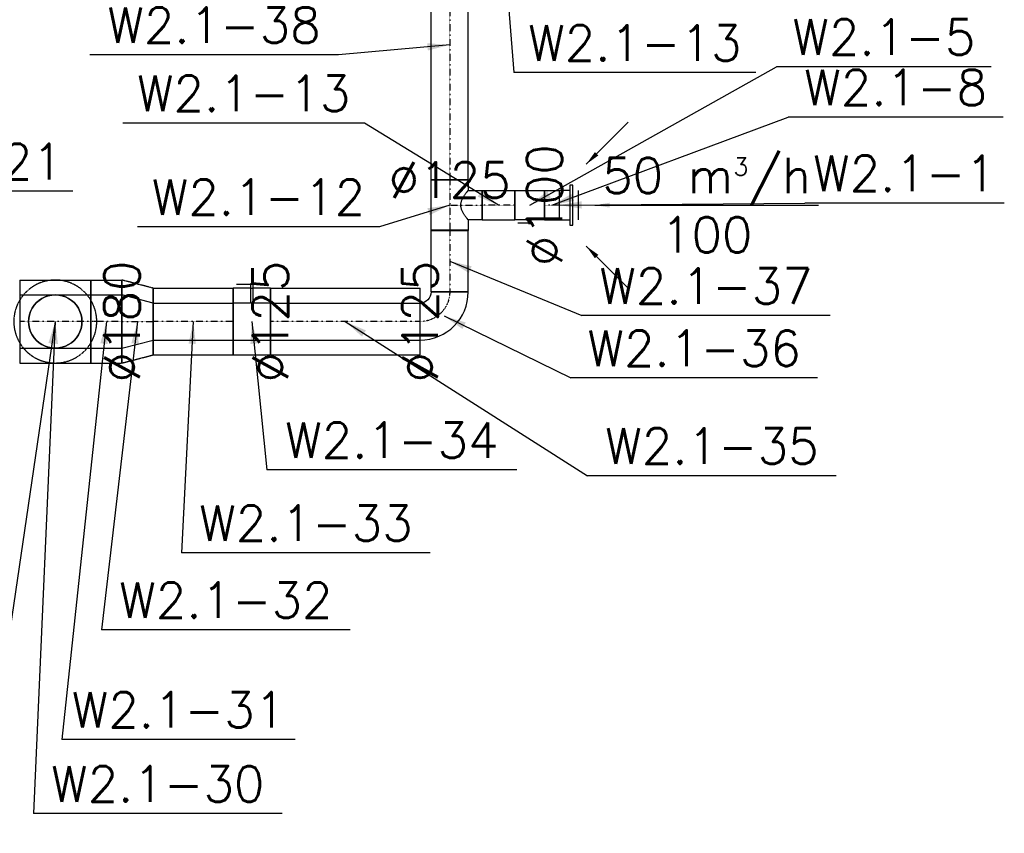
# Model space of a CAD drawing. Header units: millimetres. Extents: x -40063 to 512011, y 350190 to 687060.
# Tile 124 of 256: x 100856 to 104178, y 612320 to 615065. Entities that reach past the tile are written whole.
import ezdxf

# ---------------------------------------------------------------- set-up
doc = ezdxf.new("R2010")
doc.units = ezdxf.units.MM
doc.linetypes.add('DASHDOT', pattern=[1, 0.5, -0.25, 0, -0.25])
doc.linetypes.add('DASHED', pattern=[0.75, 0.5, -0.25])
doc.layers.get('0').update_dxf_attribs({"color": 8})
for name, color, linetype in [('FLUID-W2.1', 7, 'Continuous'), ('FLUID-W2.1-120-ARRGR', 7, 'Continuous'), ('FLUID-W2.1-120-DIM', 7, 'Continuous'), ('FLUID-W2.1-120-NUM', 7, 'Continuous'), ('FLUID-W2.1-INS', 7, 'Continuous'), ('FLUID-W2.1-SYM', 7, 'Continuous')]:
    doc.layers.add(name, color=color, linetype=linetype)
doc.styles.add('FDBES', font='simplex.shx')
doc.dimstyles.new('FDBES', dxfattribs={"dimscale": 50, "dimtxt": 4, "dimasz": 2.5, "dimexe": 0.8, "dimexo": 2, "dimgap": 1, "dimtad": 1, "dimdsep": 46, "dimtxsty": 'FDBES', "dimcen": 2.5, "dimclrd": 4, "dimclre": 5, "dimadec": 0, "dimazin": 0, "dimtfac": 1, "dimtmove": 0, "dimatfit": 3, "dimfxl": 1, "dimarcsym": 0})

# ---------------------------------------------------------------- blocks, each defined once
blk = doc.blocks.new('*U15469')
at = {"color": 0, "linetype": 'ByBlock', "lineweight": -2}
for p, q in [((-67.5, 0, 45), (67.5, 0, 45)), ((67.5, 0, 35), (-67.5, 0, 35)), ((-67.5, 0, 35), (-67.5, 0, 45)), ((-50, 0, 0), (-50, 0, 35)), ((-50, 0, 65), (50, 0, 65)), ((50, 0, 35), (50, 0, 0)), ((67.5, 0, 45), (67.5, 0, 35))]:
    blk.add_line(p, q, dxfattribs=at)
at = {"color": 194, "linetype": 'Continuous', "lineweight": -2}
blk.add_line((-50, 0), (50, 0), dxfattribs=at)
blk = doc.blocks.new('*U15726')
at = {"color": 194, "linetype": 'Continuous', "lineweight": -2}
for p, q in [((-25, 49), (-25, 50)), ((-25, 0), (-25, 49)), ((25, 50), (25, 49)), ((25, 49), (25, 0)), ((-25, -49), (-25, 0)), ((25, 0), (25, -49)), ((-25, -50), (-25, -49)), ((25, -49), (25, -50))]:
    blk.add_line(p, q, dxfattribs=at)
at = {"color": 0, "linetype": 'ByBlock', "lineweight": -2}
for p, q in [((25, 50), (-25, 50)), ((25, -50), (-25, -50))]:
    blk.add_line(p, q, dxfattribs=at)
at = {"layer": 'FLUID-W2.1-SYM', "color": 194, "linetype": 'DASHDOT', "lineweight": -3}
blk.add_line((-25, 0), (25, 0), dxfattribs=at)
blk = doc.blocks.new('*U15727')
at = {"color": 0, "linetype": 'ByBlock', "lineweight": -2}
for p, q in [((50, 0, -50), (-50, 0, -50)), ((33.2, 0, 60), (-9.2, 0, 60)), ((-4, 0, 50), (4, 0, 50)), ((4, 0, 62), (4, 0, 50)), ((4, 0, 50), (25, 0, 50)), ((25, 0, 50), (50, 0, 50)), ((40.3, 0, 60), (33.2, 0, 60)), ((-50, 0, 50), (-25, 0, 50)), ((-25, 0, 50), (-4, 0, 50)), ((-3.9, 0, 62), (-4, 0, 62)), ((-4, 0, 50), (-4, 0, 62)), ((3.9, 0, 62), (-3.9, 0, 62)), ((4, 0, 62), (3.9, 0, 62))]:
    blk.add_line(p, q, dxfattribs=at)
at = {"color": 194, "linetype": 'Continuous', "lineweight": -2}
for p, q in [((50, 0, -49), (50, 0, 49)), ((50, 0, -50), (50, 0, -49)), ((50, 0, 49), (50, 0, 50)), ((-50, 0, 49), (-50, 0, -49)), ((-50, 0, 50), (-50, 0, 49)), ((-50, 0, -49), (-50, 0, -50))]:
    blk.add_line(p, q, dxfattribs=at)
blk = doc.blocks.new('*U15536')
at = {"color": 194, "linetype": 'Continuous', "lineweight": -2}
for p, q in [((-55, 49), (-55, 50)), ((-55, 0), (-55, 49)), ((55, 50), (55, 49)), ((55, 49), (55, 0)), ((-55, -49), (-55, 0)), ((55, 0), (55, -49)), ((-55, -50), (-55, -49)), ((55, -49), (55, -50))]:
    blk.add_line(p, q, dxfattribs=at)
at = {"color": 0, "linetype": 'ByBlock', "lineweight": -2}
for p, q in [((55, 50), (-55, 50)), ((55, -50), (-55, -50))]:
    blk.add_line(p, q, dxfattribs=at)
at = {"layer": 'FLUID-W2.1-SYM', "color": 194, "linetype": 'DASHDOT', "lineweight": -3}
blk.add_line((-55, 0), (55, 0), dxfattribs=at)
blk = doc.blocks.new('*U15493')
at = {"color": 194, "linetype": 'Continuous', "lineweight": -2}
for p, q in [((-455.5, 62.5), (-455.5, 61.3)), ((-455.5, 61.3), (-455.5, 0)), ((455.5, 61.3), (455.5, 62.5)), ((455.5, 0), (455.5, 61.3)), ((-455.5, 0), (-455.5, -61.3)), ((455.5, -61.3), (455.5, 0)), ((-455.5, -61.3), (-455.5, -62.5)), ((455.5, -62.5), (455.5, -61.3))]:
    blk.add_line(p, q, dxfattribs=at)
at = {"color": 0, "linetype": 'ByBlock', "lineweight": -2}
for p, q in [((455.5, 62.5), (-455.5, 62.5)), ((455.5, -62.5), (-455.5, -62.5))]:
    blk.add_line(p, q, dxfattribs=at)
at = {"layer": 'FLUID-W2.1-SYM', "color": 194, "linetype": 'DASHDOT', "lineweight": -3}
blk.add_line((-455.5, 0), (455.5, 0), dxfattribs=at)
blk = doc.blocks.new('*U16832')
at = {"color": 194, "linetype": 'Continuous', "lineweight": -2}
for p, q in [((50, 110), (-50, 110)), ((-85, 62.5), (-85, -62.5)), ((85, -62.5), (85, 62.5))]:
    blk.add_line(p, q, dxfattribs=at)
at = {"color": 0, "linetype": 'ByBlock', "lineweight": -2}
for p, q in [((-50, 62.5), (-50, 110)), ((50, 110), (50, 62.5)), ((-85, 62.5), (-50, 62.5)), ((50, 62.5), (85, 62.5)), ((85, -62.5), (-85, -62.5))]:
    blk.add_line(p, q, dxfattribs=at)
at = {"color": 194, "linetype": 'Continuous', "lineweight": -3}
for points, knots in [([(0, 37.5), (-1.7, 37.5), (-3.4, 37.6), (-6.8, 38.1), (-8.4, 38.4), (-13.4, 39.7), (-16.5, 40.9), (-21.1, 43), (-22.5, 43.7), (-25.4, 45.3), (-26.8, 46.1), (-29.4, 47.7), (-30.7, 48.4), (-33.1, 50), (-34.3, 50.8), (-36.4, 52.3), (-37.4, 53), (-39.4, 54.4), (-40.4, 55.1), (-42.2, 56.4), (-43, 57.1), (-44.6, 58.3), (-45.3, 58.8), (-46.6, 59.9), (-47.2, 60.3), (-48.2, 61.1), (-48.7, 61.4), (-49.3, 62), (-49.6, 62.2), (-49.9, 62.4), (-50, 62.5), (-50, 62.5)], [0, 0, 0, 0, 5.126835, 5.126835, 10.25367, 10.25367, 20.507339, 20.507339, 25.634174, 25.634174, 30.761009, 30.761009, 35.887843, 35.887843, 41.014678, 41.014678, 45.982059, 45.982059, 50.94944, 50.94944, 55.916822, 55.916822, 60.884203, 60.884203, 65.851584, 65.851584, 70.818965, 70.818965, 75.786346, 75.786346, 80.753728, 80.753728, 80.753728, 80.753728]), ([(50, 62.5), (50, 62.5), (49.9, 62.4), (49.6, 62.2), (49.3, 62), (48.7, 61.4), (48.2, 61.1), (47.2, 60.3), (46.6, 59.9), (45.3, 58.8), (44.6, 58.3), (43, 57.1), (42.2, 56.4), (40.4, 55.1), (39.4, 54.4), (37.4, 53), (36.4, 52.3), (34.3, 50.8), (33.1, 50), (30.7, 48.4), (29.4, 47.7), (26.8, 46.1), (25.4, 45.3), (22.5, 43.7), (21.1, 43), (16.5, 40.9), (13.4, 39.7), (8.4, 38.4), (6.8, 38.1), (3.4, 37.6), (1.7, 37.5), (0, 37.5)], [242.261183, 242.261183, 242.261183, 242.261183, 247.228564, 247.228564, 252.195945, 252.195945, 257.163326, 257.163326, 262.130707, 262.130707, 267.098089, 267.098089, 272.06547, 272.06547, 277.032851, 277.032851, 282.000232, 282.000232, 287.127067, 287.127067, 292.253902, 292.253902, 297.380736, 297.380736, 302.507571, 302.507571, 312.761241, 312.761241, 317.888075, 317.888075, 323.01491, 323.01491, 323.01491, 323.01491])]:
    blk.add_open_spline(points, degree=3, knots=knots, dxfattribs=at)
at = {"layer": 'FLUID-W2.1-SYM', "color": 194, "linetype": 'DASHDOT', "lineweight": -3}
for p, q in [((0, 0), (0, 110)), ((-85, 0), (85, 0)), ((84.9, 0), (85, 0))]:
    blk.add_line(p, q, dxfattribs=at)
blk = doc.blocks.new('*U16831')
at = {"color": 194, "linetype": 'Continuous', "lineweight": -2}
for p, q in [((-104, 62.5), (-104, 62.2)), ((-104, 62.2), (-104, 0)), ((104, 62.2), (104, 62.5)), ((104, 0), (104, 62.2)), ((-104, 0), (-104, -62.2)), ((104, -62.2), (104, 0)), ((-104, -62.2), (-104, -62.5)), ((104, -62.5), (104, -62.2))]:
    blk.add_line(p, q, dxfattribs=at)
at = {"color": 0, "linetype": 'ByBlock', "lineweight": -2}
for p, q in [((104, 62.5), (-104, 62.5)), ((104, -62.5), (-104, -62.5))]:
    blk.add_line(p, q, dxfattribs=at)
at = {"layer": 'FLUID-W2.1-SYM', "color": 194, "linetype": 'DASHDOT', "lineweight": -3}
for p, q in [((-104, 0), (104, 0)), ((-104, 0), (-103.9, 0)), ((103.9, 0), (104, 0))]:
    blk.add_line(p, q, dxfattribs=at)
blk = doc.blocks.new('*U16830')
at = {"color": 194, "linetype": 'Continuous', "lineweight": -2}
for p, q in [((81.2, 81.2), (81.2, 80.9)), ((81.2, 80.9), (81.2, -43.4)), ((81.2, -43.4), (81.2, -43.8)), ((-81.2, -81.2), (-80.9, -81.2)), ((-80.9, -81.2), (43.4, -81.2)), ((43.4, -81.2), (43.8, -81.2))]:
    blk.add_line(p, q, dxfattribs=at)
at = {"color": 0, "linetype": 'ByBlock', "lineweight": -2}
blk.add_ellipse((81.2, -81.2), major_axis=(0, 162.5), ratio=1, start_param=0, end_param=1.570796, dxfattribs=at)
at = {"color": 0, "linetype": 'ByBlock', "lineweight": -2, "extrusion": (2.50332e-30, 6.31084e-32, -1)}
blk.add_ellipse((81.2, -81.2), major_axis=(-37.5, 0), ratio=1, start_param=0, end_param=1.570795, dxfattribs=at)
at = {"layer": 'FLUID-W2.1-SYM', "color": 194, "linetype": 'DASHDOT', "lineweight": -3, "extrusion": (-1.96439e-17, -2.40568e-33, -1)}
blk.add_ellipse((81.2, -81.2), major_axis=(-100, 0), ratio=1, start_param=0, end_param=1.570796, dxfattribs=at)
at = {"layer": 'FLUID-W2.1-SYM', "color": 194, "linetype": 'DASHDOT', "lineweight": -3, "extrusion": (-1.96439e-17, 1.33715e-32, -1)}
blk.add_ellipse((81.2, -81.2), major_axis=(-100, 0), ratio=1, start_param=0, end_param=0.001229, dxfattribs=at)
blk = doc.blocks.new('*U15555')
at = {"color": 194, "linetype": 'Continuous', "lineweight": -2}
for p, q in [((-252.5, 0), (-252.5, 62.5)), ((252.5, 62.5), (252.5, 0)), ((-252.5, -62.5), (-252.5, 0)), ((252.5, 0), (252.5, -62.5))]:
    blk.add_line(p, q, dxfattribs=at)
at = {"color": 0, "linetype": 'ByBlock', "lineweight": -2}
for p, q in [((252.5, 62.5), (-252.5, 62.5)), ((252.5, -62.5), (-252.5, -62.5))]:
    blk.add_line(p, q, dxfattribs=at)
at = {"layer": 'FLUID-W2.1-INS', "color": 194, "linetype": 'DASHED', "lineweight": -3}
for p, q in [((-252.5, 62.5), (-252.5, 112.5)), ((252.5, 112.5), (-252.5, 112.5)), ((252.5, 112.5), (252.5, 62.5)), ((-252.5, -112.5), (-252.5, -62.5)), ((252.5, -62.5), (252.5, -112.5)), ((252.5, -112.5), (-252.5, -112.5))]:
    blk.add_line(p, q, dxfattribs=at)
at = {"layer": 'FLUID-W2.1-SYM', "color": 194, "linetype": 'DASHDOT', "lineweight": -3}
blk.add_line((-252.5, 0), (252.5, 0), dxfattribs=at)
blk = doc.blocks.new('*U16820')
at = {"color": 194, "linetype": 'Continuous', "lineweight": -2}
for p, q in [((-52.5, 90), (-52.5, 0)), ((52.5, 72.3), (52.5, 90)), ((52.5, 0), (52.5, 72.3)), ((-52.5, 0), (-52.5, -90)), ((52.5, -72.3), (52.5, 0)), ((52.5, -90), (52.5, -72.3))]:
    blk.add_line(p, q, dxfattribs=at)
at = {"color": 0, "linetype": 'ByBlock', "lineweight": -2}
for p, q in [((52.5, 90), (-52.5, 90)), ((52.5, -90), (-52.5, -90))]:
    blk.add_line(p, q, dxfattribs=at)
at = {"layer": 'FLUID-W2.1-INS', "color": 194, "linetype": 'DASHED', "lineweight": -3}
for p, q in [((-52.5, 140), (-52.5, 90)), ((52.5, 140), (-52.5, 140)), ((52.5, 90), (52.5, 140)), ((-52.5, -90), (-52.5, -140)), ((52.5, -140), (52.5, -90)), ((52.5, -140), (-52.5, -140))]:
    blk.add_line(p, q, dxfattribs=at)
at = {"layer": 'FLUID-W2.1-SYM', "color": 194, "linetype": 'DASHDOT', "lineweight": -3}
for p, q in [((-52.5, 0), (52.4, 0)), ((-52.5, 0), (-52.4, 0)), ((32.4, 0), (52.4, 0))]:
    blk.add_line(p, q, dxfattribs=at)
blk = doc.blocks.new('*U16819')
at = {"color": 194, "linetype": 'Continuous', "lineweight": -2}
for p, q in [((-53, 90), (-53, 0)), ((-53, 0), (-53, -90)), ((53, -6.1), (53, 0)), ((53, -62.5), (53, -6.1))]:
    blk.add_line(p, q, dxfattribs=at)
at = {"color": 0, "linetype": 'ByBlock', "lineweight": -2}
for p, q in [((53, 62.5), (-52.9, 90)), ((-52.9, -90), (53, -62.5))]:
    blk.add_line(p, q, dxfattribs=at)
at = {"layer": 'FLUID-W2.1-INS', "color": 194, "linetype": 'DASHED', "lineweight": -3}
for p, q in [((-53, 140), (-53, 90)), ((53, 112.5), (-52.8, 140)), ((53, 0), (53, 112.5)), ((53, -112.5), (53, -62.5)), ((-53, -90), (-53, -140)), ((-52.9, -140), (53, -112.5))]:
    blk.add_line(p, q, dxfattribs=at)
at = {"layer": 'FLUID-W2.1-SYM', "color": 194, "linetype": 'DASHDOT', "lineweight": -3}
for p, q in [((-53, 0), (53, 0)), ((-53, 0), (-52.9, 0)), ((53, 0), (53, 0))]:
    blk.add_line(p, q, dxfattribs=at)
blk = doc.blocks.new('*U16818')
at = {"color": 0, "linetype": 'ByBlock', "lineweight": -2}
for p, q in [((0, 0, -90), (-120, 0, -90)), ((120, 0, 90), (0, 0, 90)), ((120, 0, -90), (0, 0, -90)), ((0, 0, 90), (-120, 0, 90))]:
    blk.add_line(p, q, dxfattribs=at)
at = {"color": 194, "linetype": 'Continuous', "lineweight": -2}
for p, q in [((120, 0, 72.1), (120, 0)), ((120, 0, 90), (120, 0, 72.1)), ((120, 0, -72.1), (120, 0, -90)), ((120, 0), (120, 0, -72.1)), ((-120, 0, 72.1), (-120, 0, 90)), ((-120, 0), (-120, 0, 72.1)), ((-120, 0, -72.1), (-120, 0)), ((-120, 0, -90), (-120, 0, -72.1))]:
    blk.add_line(p, q, dxfattribs=at)
at = {"color": 194, "linetype": 'Continuous', "lineweight": -2, "extrusion": (-1.46459e-13, 1, -4.39809e-13)}
for major_axis in [(-90, 0), (90, 0)]:
    blk.add_ellipse((0, 0), major_axis=major_axis, ratio=1, start_param=0, end_param=3.141593, dxfattribs=at)
at = {"layer": 'FLUID-W2.1-INS', "color": 194, "linetype": 'DASHED', "lineweight": -3}
for p, q in [((0, 0, -140), (-120, 0, -140)), ((120, 0, 140), (0, 0, 140)), ((120, 0, -140), (0, 0, -140)), ((120, 0, 140), (120, 0, 90)), ((120, 0, -90), (120, 0, -140)), ((-120, 0, -140), (-120, 0, -90)), ((-120, 0, 90), (-120, 0, 140)), ((0, 0, 140), (-120, 0, 140))]:
    blk.add_line(p, q, dxfattribs=at)
at = {"layer": 'FLUID-W2.1-SYM', "color": 194, "linetype": 'DASHDOT', "lineweight": -3}
blk.add_line((-120, 0), (120, 0), dxfattribs=at)
blk = doc.blocks.new('*U15756')
at = {"color": 194, "linetype": 'Continuous', "lineweight": -3, "extrusion": (1, -1.64215e-47, 1.83697e-16)}
for major_axis in [(0, 0, -90), (0, 0, 90)]:
    blk.add_ellipse((0, 0), major_axis=major_axis, ratio=1, start_param=0, end_param=3.141593, dxfattribs=at)
at = {"color": 194, "linetype": 'Continuous', "lineweight": -2, "extrusion": (-1, 1.64215e-47, -1.83697e-16)}
for major_axis in [(0, 0, 90), (0, 0, -90)]:
    blk.add_ellipse((0, 0), major_axis=major_axis, ratio=1, start_param=0, end_param=3.141593, dxfattribs=at)
at = {"layer": 'FLUID-W2.1-INS', "color": 194, "linetype": 'DASHED', "lineweight": -3, "extrusion": (-1, 1.09476e-47, -1.83697e-16)}
for major_axis in [(0, 0, 140), (0, 0, -140)]:
    blk.add_ellipse((0, 0), major_axis=major_axis, ratio=1, start_param=0, end_param=3.141593, dxfattribs=at)
blk = doc.blocks.new('*U16816')
at = {"color": 0, "linetype": 'ByBlock', "lineweight": -2}
for p, q in [((62.5, 0, -62.5), (-62.5, 0, -62.5)), ((-62.5, 0, 62.5), (-4, 0, 62.5)), ((-10.1, 0, 125), (-1.2, 0, 125)), ((-4, 0, 127.5), (4, 0, 127.5)), ((-4, 0, 62.5), (-4, 0, 127.5)), ((4, 0, 112.5), (-4, 0, 112.5)), ((-1.2, 0, 125), (51.8, 0, 125)), ((4, 0, 127.5), (4, 0, 62.5)), ((4, 0, 62.5), (62.5, 0, 62.5))]:
    blk.add_line(p, q, dxfattribs=at)
at = {"color": 194, "linetype": 'Continuous', "lineweight": -2}
for p, q in [((62.5, 0, 6.1), (62.5, 0, -3.1)), ((62.5, 0, -62.2), (62.5, 0, -62.5))]:
    blk.add_line(p, q, dxfattribs=at)
at = {"layer": 'FLUID-W2.1-INS', "color": 194, "linetype": 'DASHED', "lineweight": -3}
for p, q in [((62.5, 0, -112.5), (-62.5, 0, -112.5)), ((-62.5, 0, -112.5), (-62.5, 0, 112.5)), ((62.5, 0, -3.1), (62.5, 0, -62.2)), ((62.5, 0, -62.5), (62.5, 0, -112.5)), ((-62.5, 0, 112.5), (-31.2, 0, 112.5)), ((-31.2, 0, 112.5), (-4, 0, 112.5)), ((4, 0, 112.5), (31.2, 0, 112.5)), ((31.2, 0, 112.5), (62.5, 0, 112.5)), ((62.5, 0, 112.5), (62.5, 0, 6.1))]:
    blk.add_line(p, q, dxfattribs=at)
blk = doc.blocks.new('*U16815')
at = {"color": 194, "linetype": 'Continuous', "lineweight": -2}
for p, q in [((-135, 62.2), (-135, 62.5)), ((135, 62.5), (135, 6.1)), ((-135, -62.5), (-135, 0)), ((135, 6.1), (135, 0))]:
    blk.add_line(p, q, dxfattribs=at)
at = {"color": 0, "linetype": 'ByBlock', "lineweight": -2}
for p, q in [((135, 62.5), (-135, 62.5)), ((135, -62.5), (-135, -62.5))]:
    blk.add_line(p, q, dxfattribs=at)
at = {"layer": 'FLUID-W2.1-INS', "color": 194, "linetype": 'DASHED', "lineweight": -3}
for p, q in [((-135, 62.5), (-135, 112.5)), ((135, 112.5), (-135, 112.5)), ((135, 112.5), (135, 62.5)), ((-135, 0), (-135, 62.2)), ((135, 0), (135, -112.5)), ((-135, -112.5), (-135, -62.5)), ((135, -112.5), (-135, -112.5))]:
    blk.add_line(p, q, dxfattribs=at)
at = {"layer": 'FLUID-W2.1-SYM', "color": 194, "linetype": 'DASHDOT', "lineweight": -3}
blk.add_line((-135, 0), (135, 0), dxfattribs=at)
blk = doc.blocks.new('*U15802')
at = {"color": 7, "insert": (377.1, 0), "char_height": 120, "attachment_point": 5, "style": 'FDBES'}
blk.add_mtext('50 m{\\A2;\\H0.5x;3}/h\\P100', dxfattribs=at)
at = {"color": 7}
blk.add_leader([(0, 0), (754.3, 0)], dimstyle='FDBES', override={"dimscale": 20, "dimclrd": 7}, dxfattribs=at)
blk = doc.blocks.new('*U15803')
at = {"color": 7}
blk.add_leader([(0, 0), (141.4, 141.4)], dimstyle='FDBES', override={"dimscale": 20, "dimclrd": 7}, dxfattribs=at)
blk = doc.blocks.new('*U15804')
at = {"color": 7}
blk.add_leader([(0, 0), (141.4, -141.4)], dimstyle='FDBES', override={"dimscale": 20, "dimclrd": 7}, dxfattribs=at)
blk = doc.blocks.new('*U16462')
at = {"color": 7}
blk.add_line((1477.5, -24.7), (690, -24.7), dxfattribs=at)
at = {"color": 7, "insert": (1083.7, -24.7), "char_height": 120, "attachment_point": 5, "style": 'FDBES'}
blk.add_mtext('W2.1-21\\P ', dxfattribs=at)
at = {"color": 7}
blk.add_leader([(0, 0), (690, -24.7)], dimstyle='FDBES', override={"dimscale": 30, "dimclrd": 7, "dimclre": 7}, dxfattribs=at)
blk = doc.blocks.new('*U16470')
at = {"color": 7}
blk.add_line((-247.8, -1680.2), (-1080.9, -1680.2), dxfattribs=at)
at = {"color": 7, "insert": (-664.3, -1680.2), "char_height": 120, "attachment_point": 5, "style": 'FDBES'}
blk.add_mtext('W2.1-29\\P ', dxfattribs=at)
at = {"color": 7}
blk.add_leader([(0, 0), (-247.8, -1680.2)], dimstyle='FDBES', override={"dimscale": 30, "dimclrd": 7, "dimclre": 7}, dxfattribs=at)
blk = doc.blocks.new('*U16471')
at = {"color": 7}
blk.add_line((765.1, -1660.2), (-73.8, -1660.2), dxfattribs=at)
at = {"color": 7, "insert": (345.7, -1660.2), "char_height": 120, "attachment_point": 5, "style": 'FDBES'}
blk.add_mtext('W2.1-30\\P ', dxfattribs=at)
at = {"color": 7}
blk.add_leader([(0, 0), (-73.8, -1660.2)], dimstyle='FDBES', override={"dimscale": 30, "dimclrd": 7, "dimclre": 7}, dxfattribs=at)
blk = doc.blocks.new('*U16472')
at = {"color": 7}
blk.add_line((637, -1410.2), (-150.4, -1410.2), dxfattribs=at)
at = {"color": 7, "insert": (243.3, -1410.2), "char_height": 120, "attachment_point": 5, "style": 'FDBES'}
blk.add_mtext('W2.1-31\\P ', dxfattribs=at)
at = {"color": 7}
blk.add_leader([(0, 0), (-150.4, -1410.2)], dimstyle='FDBES', override={"dimscale": 30, "dimclrd": 7, "dimclre": 7}, dxfattribs=at)
blk = doc.blocks.new('*U16473')
at = {"color": 7}
blk.add_line((717.4, -1040.2), (-121.5, -1040.2), dxfattribs=at)
at = {"color": 7, "insert": (297.9, -1040.2), "char_height": 120, "attachment_point": 5, "style": 'FDBES'}
blk.add_mtext('W2.1-32\\P ', dxfattribs=at)
at = {"color": 7}
blk.add_leader([(0, 0), (-121.5, -1040.2)], dimstyle='FDBES', override={"dimscale": 30, "dimclrd": 7, "dimclre": 7}, dxfattribs=at)
blk = doc.blocks.new('*U16474')
at = {"color": 7}
blk.add_line((799.4, -780.2), (-39.5, -780.2), dxfattribs=at)
at = {"color": 7, "insert": (379.9, -780.2), "char_height": 120, "attachment_point": 5, "style": 'FDBES'}
blk.add_mtext('W2.1-33\\P ', dxfattribs=at)
at = {"color": 7}
blk.add_leader([(0, 0), (-39.5, -780.2)], dimstyle='FDBES', override={"dimscale": 30, "dimclrd": 7, "dimclre": 7}, dxfattribs=at)
blk = doc.blocks.new('*U16475')
at = {"color": 7}
blk.add_line((894.7, -500.1), (50.1, -500.1), dxfattribs=at)
at = {"color": 7, "insert": (472.4, -500.1), "char_height": 120, "attachment_point": 5, "style": 'FDBES'}
blk.add_mtext('W2.1-34\\P ', dxfattribs=at)
at = {"color": 7}
blk.add_leader([(0, 0), (50.1, -500.1)], dimstyle='FDBES', override={"dimscale": 30, "dimclrd": 7, "dimclre": 7}, dxfattribs=at)
blk = doc.blocks.new('*U16476')
at = {"color": 7}
blk.add_line((1656.8, -520.1), (817.9, -520.1), dxfattribs=at)
at = {"color": 7, "insert": (1237.4, -520.1), "char_height": 120, "attachment_point": 5, "style": 'FDBES'}
blk.add_mtext('W2.1-35\\P ', dxfattribs=at)
at = {"color": 7}
blk.add_leader([(0, 0), (817.9, -520.1)], dimstyle='FDBES', override={"dimscale": 30, "dimclrd": 7, "dimclre": 7}, dxfattribs=at)
blk = doc.blocks.new('*U16477')
at = {"color": 7}
blk.add_line((1260.1, -208.9), (427, -208.9), dxfattribs=at)
at = {"color": 7, "insert": (843.6, -208.9), "char_height": 120, "attachment_point": 5, "style": 'FDBES'}
blk.add_mtext('W2.1-36\\P ', dxfattribs=at)
at = {"color": 7}
blk.add_leader([(0, 0), (427, -208.9)], dimstyle='FDBES', override={"dimscale": 30, "dimclrd": 7, "dimclre": 7}, dxfattribs=at)
blk = doc.blocks.new('*U16478')
at = {"color": 7}
blk.add_line((1284.3, -184), (445.4, -184), dxfattribs=at)
at = {"color": 7, "insert": (864.8, -184), "char_height": 120, "attachment_point": 5, "style": 'FDBES'}
blk.add_mtext('W2.1-37\\P ', dxfattribs=at)
at = {"color": 7}
blk.add_leader([(0, 0), (445.4, -184)], dimstyle='FDBES', override={"dimscale": 30, "dimclrd": 7, "dimclre": 7}, dxfattribs=at)
blk = doc.blocks.new('*U16479')
at = {"color": 7}
blk.add_line((-237.2, -72.9), (-1053.2, -72.9), dxfattribs=at)
at = {"color": 7, "insert": (-645.2, -72.9), "char_height": 120, "attachment_point": 5, "style": 'FDBES'}
blk.add_mtext('W2.1-12\\P ', dxfattribs=at)
at = {"color": 7}
blk.add_leader([(0, 0), (-237.2, -72.9)], dimstyle='FDBES', override={"dimscale": 30, "dimclrd": 7, "dimclre": 7}, dxfattribs=at)
blk = doc.blocks.new('*U16480')
at = {"color": 7}
blk.add_line((-452.2, 277.1), (-1268.2, 277.1), dxfattribs=at)
at = {"color": 7, "insert": (-860.2, 277.1), "char_height": 120, "attachment_point": 5, "style": 'FDBES'}
blk.add_mtext('W2.1-13\\P ', dxfattribs=at)
at = {"color": 7}
blk.add_leader([(0, 0), (-452.2, 277.1)], dimstyle='FDBES', override={"dimscale": 30, "dimclrd": 7, "dimclre": 7}, dxfattribs=at)
blk = doc.blocks.new('*U16481')
at = {"color": 7}
blk.add_line((1557.1, 467.1), (832.5, 467.1), dxfattribs=at)
at = {"color": 7, "insert": (1194.8, 467.1), "char_height": 120, "attachment_point": 5, "style": 'FDBES'}
blk.add_mtext('W2.1-5\\P ', dxfattribs=at)
at = {"color": 7}
blk.add_leader([(0, 0), (832.5, 467.1)], dimstyle='FDBES', override={"dimscale": 30, "dimclrd": 7, "dimclre": 7}, dxfattribs=at)
blk = doc.blocks.new('*U16482')
at = {"color": 7}
blk.add_line((1522.1, 297.1), (797.5, 297.1), dxfattribs=at)
at = {"color": 7, "insert": (1159.8, 297.1), "char_height": 120, "attachment_point": 5, "style": 'FDBES'}
blk.add_mtext('W2.1-8\\P ', dxfattribs=at)
at = {"color": 7}
blk.add_leader([(0, 0), (797.5, 297.1)], dimstyle='FDBES', override={"dimscale": 30, "dimclrd": 7, "dimclre": 7}, dxfattribs=at)
blk = doc.blocks.new('*U16483')
at = {"color": 7}
blk.add_line((1501.4, 7.1), (828.3, 7.1), dxfattribs=at)
at = {"color": 7, "insert": (1164.8, 7.1), "char_height": 120, "attachment_point": 5, "style": 'FDBES'}
blk.add_mtext('W2.1-1\\P ', dxfattribs=at)
at = {"color": 7}
blk.add_leader([(0, 0), (828.3, 7.1)], dimstyle='FDBES', override={"dimscale": 30, "dimclrd": 7, "dimclre": 7}, dxfattribs=at)
blk = doc.blocks.new('*U16484')
at = {"color": 7}
blk.add_line((-375.7, -33.6), (-1214.6, -33.6), dxfattribs=at)
at = {"color": 7, "insert": (-795.2, -33.6), "char_height": 120, "attachment_point": 5, "style": 'FDBES'}
blk.add_mtext('W2.1-38\\P ', dxfattribs=at)
at = {"color": 7}
blk.add_leader([(0, 0), (-375.7, -33.6)], dimstyle='FDBES', override={"dimscale": 30, "dimclrd": 7, "dimclre": 7}, dxfattribs=at)
blk = doc.blocks.new('*U16486')
at = {"color": 7}
blk.add_line((867.8, -634.3), (51.8, -634.3), dxfattribs=at)
at = {"color": 7, "insert": (459.8, -634.3), "char_height": 120, "attachment_point": 5, "style": 'FDBES'}
blk.add_mtext('W2.1-13\\P ', dxfattribs=at)
at = {"color": 7}
blk.add_leader([(0, 0), (51.8, -634.3)], dimstyle='FDBES', override={"dimscale": 30, "dimclrd": 7, "dimclre": 7}, dxfattribs=at)

msp = doc.modelspace()

# ---------------------------------------------------------------- block references
at = {"layer": 'FLUID-W2.1', "color": 194, "linetype": 'Continuous'}
for name, p, rotation in [('*U15493', (102306.8675, 614980.3039), 270), ('*U16832', (102306.8675, 614439.58962), 270), ('*U16831', (102306.8675, 614250.71251), 270), ('*U16820', (101148.39203, 614046.90879), 179.9908485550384), ('*U16819', (101253.76296, 614046.90042), 360), ('*U16830', (102288.1175, 614065.5854), 180)]:
    msp.add_blockref(name, p, dxfattribs=dict(at, rotation=rotation))
at = {"layer": 'FLUID-W2.1', "color": 194, "linetype": 'Continuous', "extrusion": (1, -1.83697e-16, 6.12323e-17)}
msp.add_blockref('*U15469', (614439.58962, 0, 102676.8675), dxfattribs=at)
at = {"layer": 'FLUID-W2.1', "color": 194, "linetype": 'Continuous', "extrusion": (-1.22465e-16, 0, -1)}
for name, p in [('*U15536', (-102471.8675, 614439.58962)), ('*U15555', (-101954.31362, 614046.8354))]:
    msp.add_blockref(name, p, dxfattribs=at)
at = {"layer": 'FLUID-W2.1', "color": 194, "linetype": 'Continuous', "extrusion": (-2.46519e-32, -1, -6.12323e-17), "rotation": 180}
msp.add_blockref('*U15727', (102576.8675, 0, -614439.58962), dxfattribs=at)
at = {"layer": 'FLUID-W2.1', "color": 194, "linetype": 'Continuous', "extrusion": (-1.22465e-16, 0, -1), "rotation": 360}
msp.add_blockref('*U15726', (-102651.8675, 614439.58962), dxfattribs=at)
at = {"layer": 'FLUID-W2.1', "color": 194, "linetype": 'Continuous', "extrusion": (0, -1, -1.83697e-16), "rotation": 270}
msp.add_blockref('*U15756', (100976.0211, 245, -614046.93632), dxfattribs=at)
at = {"layer": 'FLUID-W2.1', "color": 194, "linetype": 'Continuous', "extrusion": (0.000159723, 1, 6.12323e-17), "rotation": 360}
msp.add_blockref('*U16818', (-100877.94249, 0, 614063.05666), dxfattribs=at)
at = {"layer": 'FLUID-W2.1', "color": 194, "linetype": 'Continuous', "extrusion": (1.22465e-16, 1, 1.83697e-16)}
msp.add_blockref('*U16816', (-101639.25974, 0, 614046.8354), dxfattribs=at)
at = {"layer": 'FLUID-W2.1', "color": 194, "linetype": 'Continuous', "extrusion": (1.22465e-16, 0, -1), "rotation": 360}
msp.add_blockref('*U16815', (-101441.76135, 614046.86791), dxfattribs=at)
at = {"layer": 'FLUID-W2.1-120-ARRGR'}
for name, p in [('*U15803', (102767.57818, 614577.8003)), ('*U15802', (102796.8675, 614439.58962)), ('*U15804', (102767.57818, 614301.37894))]:
    msp.add_blockref(name, p, dxfattribs=at)
at = {"layer": 'FLUID-W2.1-120-NUM', "linetype": 'ByBlock'}
for name, p in [('*U16486', (102471.8675, 615521.01818)), ('*U16484', (102306.8675, 614980.3039)), ('*U16481', (102576.8675, 614439.58962)), ('*U16480', (102471.8675, 614439.58962)), ('*U16482', (102651.8675, 614439.58962)), ('*U16462', (99557.95123, 614511.35747)), ('*U16483', (102676.8675, 614439.58962)), ('*U16479', (102306.8675, 614439.58962)), ('*U16478', (102306.8675, 614250.71251)), ('*U16477', (102288.1175, 614065.5854)), ('*U16470', (100976.0211, 614046.93632)), ('*U16471', (100976.0211, 614046.93632, 245)), ('*U16472', (101148.39203, 614046.90879)), ('*U16473', (101253.76296, 614046.90042)), ('*U16474', (101441.76135, 614046.86791)), ('*U16475', (101639.25974, 614046.8354)), ('*U16476', (101954.31362, 614046.8354))]:
    msp.add_blockref(name, p, dxfattribs=at)

# ---------------------------------------------------------------- texts
at = {"layer": 'FLUID-W2.1-120-DIM', "color": 7, "char_height": 120, "attachment_point": 5, "style": 'FDBES'}
for s, insert, rotation in [('∅100\\P', (102626.8675, 614439.58962), 90), ('∅180\\P', (101200.89203, 614046.9004), 89.99084856), ('∅125\\P', (101701.75974, 614046.8354), 90), ('∅125\\P', (102206.81362, 614046.8354), 90)]:
    msp.add_mtext(s, dxfattribs=dict(at, insert=insert, rotation=rotation))
at = {"layer": 'FLUID-W2.1-120-DIM', "color": 7, "insert": (102306.8675, 614524.58962), "char_height": 120, "attachment_point": 5, "style": 'FDBES'}
msp.add_mtext('∅125\\P', dxfattribs=at)

doc.saveas('drawing.dxf')
